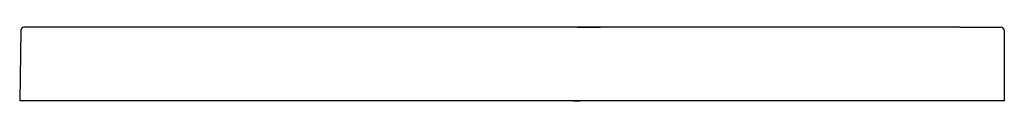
# Model space of a CAD drawing. Header units: millimetres. Extents: x -0.8 to 0.81, y 0 to 0.12.
import ezdxf

# ---------------------------------------------------------------- set-up
doc = ezdxf.new("R2010")
doc.units = ezdxf.units.MM
doc.layers.add('BLOCKS', color=3, linetype='Continuous')

msp = doc.modelspace()

# ---------------------------------------------------------------- linework, layer by layer
at = {"layer": 'BLOCKS'}
for p, q in [((-0.7946, 0.1151), (-0.7966, 0)), ((0.735, 0.12), (-0.7896, 0.12)), ((0.1123, 0.12), (0.1498, 0.12)), ((0.1809, 0.12), (0.1498, 0.12)), ((0.735, 0.12), (0.8025, 0.12)), ((0.8075, 0.1151), (0.8075, 0)), ((0.7966, 0), (-0.7966, 0)), ((0.1053, 0), (0.1163, 0)), ((0.8076, 0), (0.7966, 0))]:
    msp.add_line(p, q, dxfattribs=at)
for centre, start, end in [((-0.7896, 0.115), 90, 179), ((0.8025, 0.115), 1, 90)]:
    msp.add_arc(centre, 0.005, start, end, dxfattribs=at)

doc.saveas('drawing.dxf')
